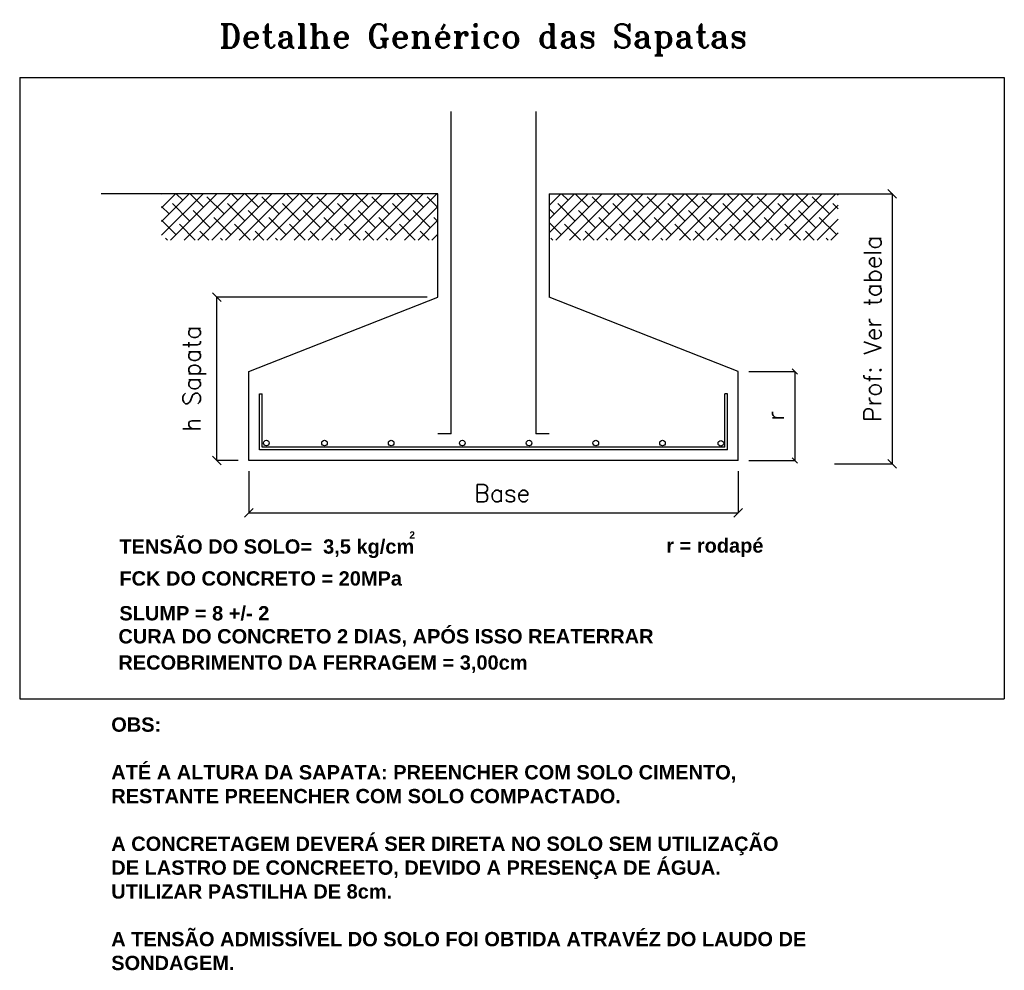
# Model space of a CAD drawing. Extents: x -5222 to 5932, y -4810 to 970.
# Tile 7 of 7: x 5024 to 5932, y -361 to 516. Entities that reach past the tile are written whole.
import ezdxf

# ---------------------------------------------------------------- set-up
doc = ezdxf.new("R2010")
doc.units = 0
doc.header["$MEASUREMENT"] = 0
doc.layers.get('0').update_dxf_attribs({"linetype": 'CONTINUOUS'})
doc.layers.get('Defpoints').update_dxf_attribs({"linetype": 'CONTINUOUS'})
doc.styles.add('ROMANT', font='romant', dxfattribs={"height": 10})
doc.styles.get("Standard").update_dxf_attribs({"font": 'ROMANS.SHX'})
doc.styles.add('WMF-Arial2', font='arialbd.ttf')
doc.dimstyles.get("Standard").update_dxf_attribs({"dimtxt": 0.18, "dimasz": 0.18, "dimexe": 0.18, "dimexo": 0.0625, "dimgap": 0.09, "dimtad": 0, "dimtih": 1, "dimtoh": 1, "dimdec": 4, "dimzin": 0, "dimdsep": 46, "dimtxsty": 'Standard', "dimcen": 0.09, "dimadec": 0, "dimazin": 0, "dimtfac": 1, "dimtdec": 4, "dimtofl": 0, "dimtmove": 0, "dimatfit": 3, "dimfxl": 0, "dimtolj": 1, "dimtzin": 0, "dimarcsym": 0})

# ---------------------------------------------------------------- blocks, each defined once
blk = doc.blocks.new('_Oblique')
at = {"color": 0, "linetype": 'ByBlock', "lineweight": -2}
blk.add_line((-0.5, -0.5), (0.5, 0.5), dxfattribs=at)
blk = doc.blocks.new('*D39')
at = {"color": 0, "lineweight": -2}
for p, q in [((5696.6, 191.41), (5739.11, 191.41)), ((5738.91, 191.51), (5738.91, 109.24)), ((5696.6, 109.34), (5739.11, 109.34))]:
    blk.add_line(p, q, dxfattribs=at)
at = {"layer": 'Defpoints', "color": 0}
for p in [(5686.6, 191.41), (5686.6, 109.34), (5738.91, 109.34)]:
    blk.add_point(p, dxfattribs=at)
at = {"color": 0, "lineweight": -2, "xscale": 5, "yscale": 5, "zscale": 5}
for p, rotation in [((5738.91, 191.41), 90), ((5738.91, 109.34), 270)]:
    blk.add_blockref('_Oblique', p, dxfattribs=dict(at, rotation=rotation))
at = {"color": 0, "insert": (5720.91, 150.37), "char_height": 16, "attachment_point": 5, "rotation": 90}
blk.add_mtext('\\A1;r', dxfattribs=at)
blk = doc.blocks.new('*D40')
at = {"color": 0, "lineweight": -2}
for p, q in [((5235.21, 99.34), (5235.21, 60.95)), ((5686.6, 99.34), (5686.6, 60.95)), ((5235.11, 61.15), (5686.7, 61.15))]:
    blk.add_line(p, q, dxfattribs=at)
at = {"layer": 'Defpoints', "color": 0}
for p in [(5235.21, 109.34), (5686.6, 109.34), (5686.6, 61.15)]:
    blk.add_point(p, dxfattribs=at)
at = {"color": 0, "lineweight": -2, "xscale": 8, "yscale": 8, "zscale": 8, "rotation": 180}
blk.add_blockref('_Oblique', (5235.21, 61.15), dxfattribs=at)
at = {"color": 0, "lineweight": -2, "xscale": 8, "yscale": 8, "zscale": 8}
blk.add_blockref('_Oblique', (5686.6, 61.15), dxfattribs=at)
at = {"color": 0, "insert": (5468.91, 79.15), "char_height": 16, "attachment_point": 5}
blk.add_mtext('\\A1;Base', dxfattribs=at)
blk = doc.blocks.new('*D41')
at = {"color": 0, "lineweight": -2}
for p, q in [((5399.61, 260.17), (5205.58, 260.17)), ((5205.78, 109.24), (5205.78, 260.27)), ((5225.21, 109.34), (5205.58, 109.34))]:
    blk.add_line(p, q, dxfattribs=at)
at = {"layer": 'Defpoints', "color": 0}
for p in [(5205.78, 260.17), (5409.61, 260.17), (5235.21, 109.34)]:
    blk.add_point(p, dxfattribs=at)
at = {"color": 0, "lineweight": -2, "xscale": 8, "yscale": 8, "zscale": 8}
for p, rotation in [((5205.78, 260.17), 90), ((5205.78, 109.34), 270)]:
    blk.add_blockref('_Oblique', p, dxfattribs=dict(at, rotation=rotation))
at = {"color": 0, "insert": (5185.11, 184.75), "char_height": 16, "attachment_point": 5, "rotation": 90}
blk.add_mtext('\\A1;h Sapata', dxfattribs=at)
blk = doc.blocks.new('*D42')
at = {"color": 0, "lineweight": -2}
for p, q in [((5786.86, 355.55), (5828.84, 355.55)), ((5828.64, 355.65), (5828.64, 106.08)), ((5775.59, 106.18), (5828.84, 106.18))]:
    blk.add_line(p, q, dxfattribs=at)
at = {"layer": 'Defpoints', "color": 0}
for p in [(5776.86, 355.55), (5765.59, 106.18), (5828.64, 106.18)]:
    blk.add_point(p, dxfattribs=at)
at = {"color": 0, "lineweight": -2, "xscale": 8, "yscale": 8, "zscale": 8}
for p, rotation in [((5828.64, 355.55), 90), ((5828.64, 106.18), 270)]:
    blk.add_blockref('_Oblique', p, dxfattribs=dict(at, rotation=rotation))
at = {"color": 0, "insert": (5810.64, 230.86), "char_height": 16, "attachment_point": 5, "rotation": 90}
blk.add_mtext('\\A1;Prof: Ver tabela', dxfattribs=at)

msp = doc.modelspace()

# ---------------------------------------------------------------- hatches: boundary and pattern name
at = {"ltscale": 51}
h = msp.add_hatch(dxfattribs=at)
h.set_pattern_fill('ANSI38', color=256, scale=71.811869, style=0)
h.set_pattern_definition([(45, (-2975.741, -1249.959), (-6.347332, 6.347332), []), (135, (-2975.741, -1249.959), (-19.041997, 6.347332), [22.44121, -13.464725])])
h.paths.add_polyline_path([(5409.6139, 312.8227), (5409.6139, 355.5491), (5154.5432, 355.5491), (5154.5432, 312.8227)])
h.paths.add_polyline_path([(5778.9115, 312.8227), (5778.9115, 355.5491), (5512.2023, 355.5491), (5512.2023, 312.8227)])

# ---------------------------------------------------------------- linework, layer by layer
for p, q in [((5023.7692, 462.7609), (5023.7692, -110.6704)), ((5932.2181, 462.7609), (5932.2181, -110.6704)), ((5421.9245, 133.9582), (5421.9245, 431.607)), ((5499.8917, 431.607), (5499.8917, 133.9582)), ((5409.6139, 355.5491), (5099.0438, 355.5491)), ((5409.6139, 260.1725), (5409.6139, 355.5491)), ((5512.2023, 355.5491), (5824.5004, 355.5491)), ((5512.2023, 355.5491), (5512.2023, 260.1725)), ((5235.2136, 191.4077), (5409.6139, 260.1725)), ((5686.6025, 191.4077), (5512.2023, 260.1725)), ((5235.2136, 109.337), (5235.2136, 191.4077)), ((5686.6025, 109.337), (5686.6025, 191.4077)), ((5686.6025, 109.337), (5235.2136, 109.337)), ((5023.7692, -110.6704), (5932.2181, -110.6704))]:
    msp.add_line(p, q)
at = {"color": 2}
for p, q in [((5244.939, 119.0623), (5244.939, 170.89)), ((5244.939, 170.89), (5247.5242, 170.89)), ((5247.5242, 121.6476), (5247.5242, 170.89)), ((5674.2919, 121.6476), (5674.2919, 170.89)), ((5676.8771, 170.89), (5674.2919, 170.89)), ((5676.8771, 119.0623), (5676.8771, 170.89)), ((5421.9245, 133.9582), (5409.6139, 133.9582)), ((5512.2023, 133.9582), (5499.8917, 133.9582)), ((5676.8771, 119.0623), (5244.939, 119.0623)), ((5674.2919, 121.6476), (5247.5242, 121.6476))]:
    msp.add_line(p, q, dxfattribs=at)
msp.add_lwpolyline([(5023.7692, 462.7609), (5932.2181, 462.7609)])
for centre in [(5251.3845, 125.4486), (5304.9737, 125.4486), (5366.5268, 125.4486), (5432.1833, 125.4486), (5493.7364, 125.4486), (5555.2894, 125.4486), (5616.8424, 125.4486), (5670.7316, 125.1578)]:
    msp.add_circle(centre, 2.5852, dxfattribs=at)

# ---------------------------------------------------------------- texts
at = {"style": 'ROMANT'}
msp.add_text('Detalhe Genérico das Sapatas ', height=21.807692, dxfattribs=at).set_placement((5207.9193, 490.2858))
at = {"color": 3, "lineweight": 0, "style": 'WMF-Arial2'}
for s, height, p in [('TENSÃO DO SOLO=  3,5 kg/cm ', 13.2, (5115.7403, 23.3421)), ('2', 6.6, (5383.3319, 37.2692)), ('r = rodapé', 13.2, (5620.3498, 24.2506)), ('FCK DO CONCRETO = 20MPa', 13.2, (5115.7403, -6.1436)), ('SLUMP = 8 +/- 2', 13.2, (5115.7403, -38.2726)), ('CURA DO CONCRETO 2 DIAS, APÓS ISSO REATERRAR', 13.2, (5114.8152, -59.5479)), ('RECOBRIMENTO DA FERRAGEM = 3,00cm', 13.2, (5114.8152, -83.7407))]:
    msp.add_text(s, height=height, dxfattribs=at).set_placement(p)
at = {"color": 3, "lineweight": 0, "insert": (5108.2518, -127.8417), "char_height": 13.2, "width": 1546.92627, "attachment_point": 1, "style": 'WMF-Arial2'}
msp.add_mtext('OBS:\\P\\PATÉ A ALTURA DA SAPATA: PREENCHER COM SOLO CIMENTO,\\PRESTANTE PREENCHER COM SOLO COMPACTADO. \\P\\PA CONCRETAGEM DEVERÁ SER DIRETA NO SOLO SEM UTILIZAÇÃO\\PDE LASTRO DE CONCREETO, DEVIDO A PRESENÇA DE ÁGUA. \\PUTILIZAR PASTILHA DE 8cm.\\P\\PA TENSÃO ADMISSÍVEL DO SOLO FOI OBTIDA ATRAVÉZ DO LAUDO DE\\PSONDAGEM.', dxfattribs=at)

# ---------------------------------------------------------------- dimensions: what is measured, and where the dimension line sits
for base, p1, p2, text, override, picture, middle in [((5828.6364, 106.1804), (5776.8631, 355.5491), (5765.5861, 106.1804), 'Prof: Ver tabela', {"dimtxt": 16, "dimasz": 8, "dimexe": 0.2, "dimexo": 10, "dimgap": 10, "dimtad": 1, "dimtih": 0, "dimtoh": 0, "dimdec": 1, "dimlfac": 75.001875, "dimzin": 8, "dimblk1": 'Oblique', "dimblk2": 'Oblique', "dimsah": 1, "dimdle": 0.1, "dimadec": 1, "dimazin": 8}, '*D42', (5828.6364, 230.8647)), ((5205.7789, 260.1725), (5235.2136, 109.337), (5409.6139, 260.1725), 'h Sapata', {"dimtxt": 16, "dimasz": 8, "dimexe": 0.2, "dimexo": 10, "dimgap": 10, "dimtad": 1, "dimtih": 0, "dimtoh": 0, "dimdec": 1, "dimlfac": 75.001875, "dimzin": 8, "dimblk1": 'Oblique', "dimblk2": 'Oblique', "dimsah": 1, "dimdle": 0.1, "dimadec": 1, "dimazin": 8}, '*D41', (5205.7789, 184.7547)), ((5738.9148, 109.337), (5686.6025, 191.4077), (5686.6025, 109.337), 'r', {"dimtxt": 16, "dimasz": 5, "dimexe": 0.2, "dimexo": 10, "dimgap": 10, "dimtad": 1, "dimtih": 0, "dimtoh": 0, "dimdec": 1, "dimlfac": 75.001875, "dimzin": 8, "dimblk1": 'Oblique', "dimblk2": 'Oblique', "dimsah": 1, "dimdle": 0.1, "dimadec": 1, "dimazin": 8}, '*D39', (5738.9148, 150.3723))]:
    dim = msp.add_linear_dim(base=base, p1=p1, p2=p2, angle=90, text=text, dimstyle='Standard', override=override)
    dim.commit()
    dim.dimension.update_dxf_attribs({"geometry": picture, "text_midpoint": middle, "dimtype": 160})
dim = msp.add_linear_dim(base=(5686.6025, 61.1467), p1=(5235.2136, 109.337), p2=(5686.6025, 109.337), text='Base', dimstyle='Standard', override={"dimtxt": 16, "dimasz": 8, "dimexe": 0.2, "dimexo": 10, "dimgap": 10, "dimtad": 1, "dimtih": 0, "dimtoh": 0, "dimdec": 1, "dimlfac": 75.001875, "dimzin": 8, "dimblk1": 'Oblique', "dimblk2": 'Oblique', "dimsah": 1, "dimdle": 0.1, "dimadec": 1, "dimazin": 8})
dim.commit()
dim.dimension.update_dxf_attribs({"geometry": '*D40', "text_midpoint": (5468.9081, 61.1467), "dimtype": 160})

doc.saveas('drawing.dxf')
